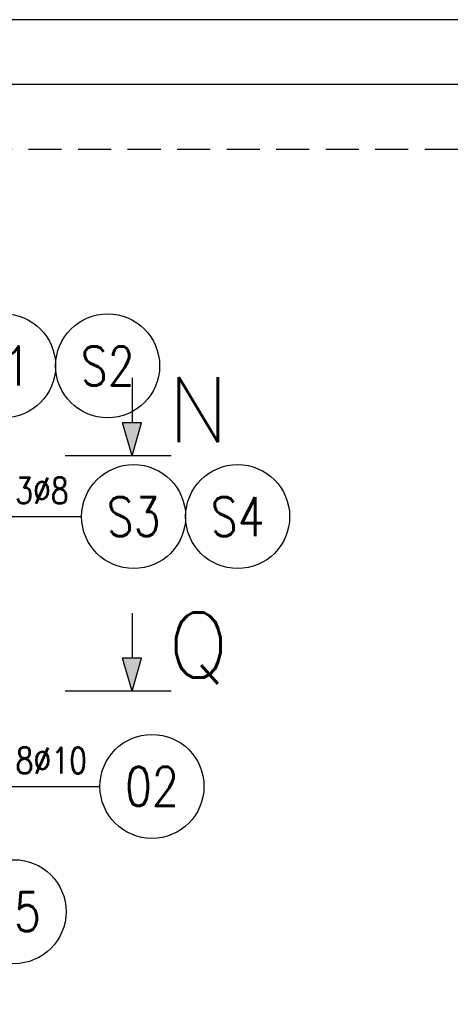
# Model space of a CAD drawing. Header units: millimetres. Extents: x -62590 to 46238, y 147773 to 522018.
# Tile 35 of 92: x 4607 to 5435, y 248173 to 250068. Entities that reach past the tile are written whole.
import ezdxf
from ezdxf.enums import TextEntityAlignment as Align

# ---------------------------------------------------------------- set-up
doc = ezdxf.new("R2010")
doc.units = ezdxf.units.MM
doc.linetypes.add('HIDDEN', pattern=[9.525, 6.35, -3.175])
for name, color, linetype in [('!PB_Ramka', 7, 'Continuous'), ('e-cad_cienkie', 1, 'Continuous'), ('e-cad_opisy', 7, 'Continuous'), ('e-cad_ukryte', 1, 'HIDDEN')]:
    doc.layers.add(name, color=color, linetype=linetype)
doc.styles.add('e-cad_1', font='simplex.shx', dxfattribs={"width": 0.8})
doc.styles.add('PB_CutSymbolDown', font='txt.shx', dxfattribs={"height": 5})
doc.dimstyles.new('e-cad_1_25_[mm]', dxfattribs={"dimscale": 25, "dimtxt": 2, "dimasz": 1, "dimexe": 1.25, "dimexo": 0.625, "dimtad": 1, "dimdec": 0, "dimrnd": 1, "dimzin": 1, "dimtxsty": 'e-cad_1', "dimblk": 'OBLIQUE', "dimcen": 2.5, "dimclrd": 8, "dimclre": 8, "dimclrt": 1, "dimadec": 0, "dimazin": 0, "dimtfac": 1, "dimtix": 1, "dimtmove": 1, "dimatfit": 3, "dimfxl": 1.25, "dimfxlon": 1, "dimtfill": 1, "dimarcsym": 0})

# ---------------------------------------------------------------- blocks, each defined once
blk = doc.blocks.new('sectiondown')
blk.add_hatch(color=256).paths.add_polyline_path([(-2.545, -0.728), (-2.545, 0.728), (0, 0)])
at = {"color": 7, "linetype": 'Continuous'}
for p, q in [((0, -3), (0, 5.151)), ((-6, 0), (-2.545, 0))]:
    blk.add_line(p, q, dxfattribs=at)
for p, q in [((0, 0), (-2.545, 0.728)), ((-2.545, -0.728), (-2.545, 0.728)), ((0, 0), (-2.545, -0.728))]:
    blk.add_line(p, q)
blk = doc.blocks.new('e-cad_ZelbetOpisNiezliczalny_1P')
at = {"layer": 'e-cad_cienkie'}
blk.add_circle((4, 0), 4, dxfattribs=at)
at = {"layer": 'e-cad_opisy', "ltscale": 0.04, "style": 'e-cad_1', "width": 0.8}
for tag, p in [('OPIS', (-1, 1)), ('UWAGI', (-1, -3))]:
    blk.add_attdef(tag, text='', height=2, dxfattribs=at).set_placement(p, align=Align.RIGHT)
blk.add_attdef('NR', text='', height=3, dxfattribs=at).set_placement((4, 0), align=Align.MIDDLE_CENTER)
blk = doc.blocks.new('_Oblique')
at = {"color": 0, "linetype": 'ByBlock', "lineweight": -2}
blk.add_line((-0.5, -0.5), (0.5, 0.5), dxfattribs=at)
blk = doc.blocks.new('*U24')
at = {"layer": 'e-cad_opisy', "color": 8, "ltscale": 0.4}
blk.add_lwpolyline([(0, 0), (600, 0), (600, 297), (25, 297), (25, 297), (0, 297), (0, 0)], dxfattribs=at)
at = {"layer": 'e-cad_opisy', "color": 3, "ltscale": 0.4}
blk.add_lwpolyline([(30, 5), (595, 5), (595, 292), (30, 292), (30, 5)], dxfattribs=at)

msp = doc.modelspace()

# ---------------------------------------------------------------- linework, layer by layer
at = {"layer": 'e-cad_ukryte', "ltscale": 10}
msp.add_lwpolyline([(2113, 245287.1), (5545.2, 245287.1), (5545.2, 249817.6), (2113, 249817.6)], close=True, dxfattribs=at)

# ---------------------------------------------------------------- block references
at = {"layer": '!PB_Ramka', "xscale": 25, "yscale": 25, "zscale": 25}
msp.add_blockref('*U24', (1238, 242642.6), dxfattribs=at)
at = {"xscale": -25, "yscale": 25, "zscale": 25, "rotation": 89.99999999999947}
for p in [(4823.5, 249228.6, -12661.1), (4823.5, 248775.7, -12661.1)]:
    msp.add_blockref('sectiondown', p, dxfattribs=at)
at = {"layer": 'e-cad_opisy', "ltscale": 10, "xscale": 25, "yscale": 25, "zscale": 25}
for p, values in [((4476.5, 249401.6), {'OPIS': '7%%c8', 'NR': 'S1'}), ((4676.5, 249401.6), {'NR': 'S2'}), ((4726.5, 249111.7), {'OPIS': '3%%c8', 'NR': 'S3'}), ((4926.5, 249111.7), {'NR': 'S4'}), ((4761.7, 248592.6), {'OPIS': '8%%c10', 'NR': '02'}), ((4496.5, 248351.6), {'OPIS': '6%%c12-G', 'UWAGI': '6%%c12-D', 'NR': '05'})]:
    msp.add_blockref('e-cad_ZelbetOpisNiezliczalny_1P', p, dxfattribs=at).add_auto_attribs(values)

# ---------------------------------------------------------------- texts
at = {"color": 96, "style": 'PB_CutSymbolDown'}
for s, p in [('N', (4892, 249254.8)), ('Q', (4892, 248801.9))]:
    msp.add_text(s, height=125, dxfattribs=at).set_placement(p)

# ---------------------------------------------------------------- leaders
at = {"layer": 'e-cad_cienkie', "ltscale": 10}
for points in [[(4450.6, 249111.7), (4726.5, 249111.7)], [(3702.6, 248592.6), (4761.7, 248592.6)], [(3771.9, 248592.6), (4761.7, 248592.6)], [(3829.3, 248592.6), (4761.7, 248592.6)], [(3898.6, 248592.6), (4761.7, 248592.6)]]:
    msp.add_leader(points, dimstyle='e-cad_1_25_[mm]', override={"dimldrblk": 'DotBlank'}, dxfattribs=at)

doc.saveas('drawing.dxf')
